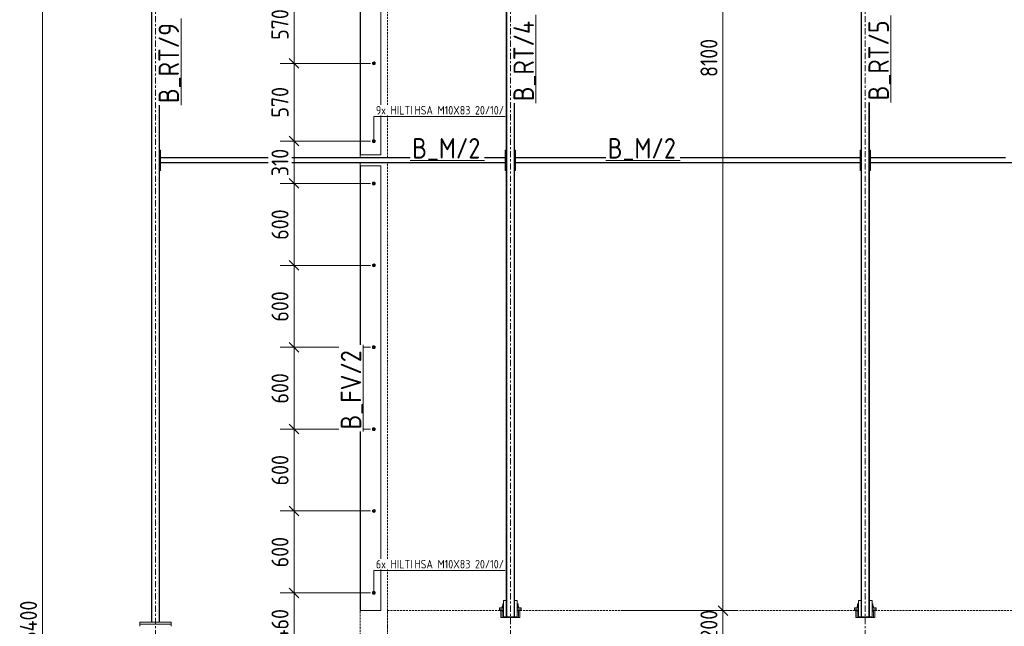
# Model space of a CAD drawing. Header units: millimetres. Extents: x 2063 to 3250, y -90 to 749.
# Tile 7 of 14: x 2384 to 2673, y 339 to 517. Entities that reach past the tile are written whole.
import ezdxf

# ---------------------------------------------------------------- set-up
doc = ezdxf.new("R2010")
doc.units = ezdxf.units.MM
doc.header["$LTSCALE"] = 0.6
for name, pattern in [('VERDECKT2', [1.5, 1, -0.5]), ('XKITLINE00', [0]), ('XKITLINE03', [6, 3, -1, 1, -1])]:
    doc.linetypes.add(name, pattern=pattern)
for name, color, linetype, lineweight in [('Bolt', 7, 'Continuous', 0), ('BoltMark', 3, 'Continuous', 0), ('Part', 2, 'Continuous', 0), ('PartMark', 3, 'Continuous', 0), ('S-GRID', 1, 'Continuous', 0), ('Z-DIMENSIONS', 1, 'Continuous', 0)]:
    doc.layers.add(name, color=color, linetype=linetype, lineweight=lineweight)
doc.styles.add('ISOCPEUR', font='ISOCPEUR.TTF')

msp = doc.modelspace()

# ---------------------------------------------------------------- linework, layer by layer
at = {"layer": 'Bolt', "color": 3, "linetype": 'XKITLINE00', "lineweight": 0}
for p, q in [((2488, 504.77), (2487.68, 504.58)), ((2487.68, 504.58), (2487.68, 504.22)), ((2487.68, 504.22), (2488, 504.03)), ((2488.32, 504.58), (2488, 504.77)), ((2488, 504.03), (2488.32, 504.22)), ((2488.32, 504.22), (2488.32, 504.58)), ((2488, 481.97), (2487.68, 481.78)), ((2488.32, 481.78), (2488, 481.97)), ((2487.68, 481.78), (2487.68, 481.42)), ((2487.68, 481.42), (2488, 481.23)), ((2488, 481.23), (2488.32, 481.42)), ((2488.32, 481.42), (2488.32, 481.78)), ((2488, 469.57), (2487.68, 469.39)), ((2487.68, 469.39), (2487.68, 469.02)), ((2487.68, 469.02), (2488, 468.83)), ((2488.32, 469.39), (2488, 469.57)), ((2488, 468.83), (2488.32, 469.02)), ((2488.32, 469.02), (2488.32, 469.39)), ((2488, 445.57), (2487.68, 445.39)), ((2487.68, 445.39), (2487.68, 445.02)), ((2487.68, 445.02), (2488, 444.83)), ((2488.32, 445.39), (2488, 445.57)), ((2488, 444.83), (2488.32, 445.02)), ((2488.32, 445.02), (2488.32, 445.39)), ((2488, 421.57), (2487.68, 421.39)), ((2487.68, 421.39), (2487.68, 421.02)), ((2488.32, 421.39), (2488, 421.57)), ((2488.32, 421.02), (2488.32, 421.39)), ((2487.68, 421.02), (2488, 420.83)), ((2488, 420.83), (2488.32, 421.02)), ((2488, 397.57), (2487.68, 397.39)), ((2487.68, 397.39), (2487.68, 397.02)), ((2487.68, 397.02), (2488, 396.83)), ((2488.32, 397.39), (2488, 397.57)), ((2488, 396.83), (2488.32, 397.02)), ((2488.32, 397.02), (2488.32, 397.39)), ((2488, 373.57), (2487.68, 373.39)), ((2487.68, 373.39), (2487.68, 373.02)), ((2487.68, 373.02), (2488, 372.83)), ((2488.32, 373.39), (2488, 373.57)), ((2488, 372.83), (2488.32, 373.02)), ((2488.32, 373.02), (2488.32, 373.39)), ((2488, 349.57), (2487.68, 349.39)), ((2487.68, 349.39), (2487.68, 349.02)), ((2488.32, 349.39), (2488, 349.57)), ((2488.32, 349.02), (2488.32, 349.39)), ((2487.68, 349.02), (2488, 348.83)), ((2488, 348.83), (2488.32, 349.02)), ((2526, 344.9), (2525.52, 344.9)), ((2525.52, 344.8), (2525.52, 344.9)), ((2526, 345.31), (2525.58, 345.31)), ((2525.58, 344.9), (2525.58, 345.31)), ((2525.76, 345.96), (2525.79, 345.96)), ((2525.76, 345.31), (2525.76, 345.96)), ((2525.79, 345.96), (2526, 345.96)), ((2525.79, 344.9), (2525.79, 345.31)), ((2530.21, 345.96), (2530, 345.96)), ((2530.42, 345.31), (2530, 345.31)), ((2530.48, 344.9), (2530, 344.9)), ((2530.24, 345.96), (2530.21, 345.96)), ((2530.21, 344.9), (2530.21, 345.31)), ((2530.24, 345.31), (2530.24, 345.96)), ((2530.42, 344.9), (2530.42, 345.31)), ((2530.48, 344.8), (2530.48, 344.9)), ((2630, 344.9), (2629.52, 344.9)), ((2629.52, 344.8), (2629.52, 344.9)), ((2630, 345.31), (2629.58, 345.31)), ((2629.58, 344.9), (2629.58, 345.31)), ((2629.76, 345.96), (2629.79, 345.96)), ((2629.76, 345.31), (2629.76, 345.96)), ((2629.79, 345.96), (2630, 345.96)), ((2629.79, 344.9), (2629.79, 345.31)), ((2634.21, 345.96), (2634, 345.96)), ((2634.42, 345.31), (2634, 345.31)), ((2634.48, 344.9), (2634, 344.9)), ((2634.24, 345.96), (2634.21, 345.96)), ((2634.21, 344.9), (2634.21, 345.31)), ((2634.24, 345.31), (2634.24, 345.96)), ((2634.42, 344.9), (2634.42, 345.31)), ((2634.48, 344.8), (2634.48, 344.9))]:
    msp.add_line(p, q, dxfattribs=at)
for centre, radius, start, end in [((2488, 504.4), 0.42, 120, 300), ((2488, 504.4), 0.42, 300, 120), ((2488, 504.4), 0.2, 120, 300), ((2488, 504.4), 0.2, 300, 120), ((2488, 481.6), 0.42, 120, 300), ((2488, 481.6), 0.42, 300, 120), ((2488, 481.6), 0.2, 120, 300), ((2488, 481.6), 0.2, 300, 120), ((2488, 469.2), 0.42, 120, 300), ((2488, 469.2), 0.42, 300, 120), ((2488, 469.2), 0.2, 120, 300), ((2488, 469.2), 0.2, 300, 120), ((2488, 445.2), 0.42, 120, 300), ((2488, 445.2), 0.42, 300, 120), ((2488, 445.2), 0.2, 120, 300), ((2488, 445.2), 0.2, 300, 120), ((2488, 421.2), 0.42, 120, 300), ((2488, 421.2), 0.42, 300, 120), ((2488, 421.2), 0.2, 120, 300), ((2488, 421.2), 0.2, 300, 120), ((2488, 397.2), 0.42, 120, 300), ((2488, 397.2), 0.42, 300, 120), ((2488, 397.2), 0.2, 120, 300), ((2488, 397.2), 0.2, 300, 120), ((2488, 373.2), 0.42, 120, 300), ((2488, 373.2), 0.42, 300, 120), ((2488, 373.2), 0.2, 120, 300), ((2488, 373.2), 0.2, 300, 120), ((2488, 349.2), 0.42, 120, 300), ((2488, 349.2), 0.42, 300, 120), ((2488, 349.2), 0.2, 120, 300), ((2488, 349.2), 0.2, 300, 120)]:
    msp.add_arc(centre, radius, start, end, dxfattribs=at)
at = {"layer": 'BoltMark', "color": 4, "linetype": 'XKITLINE00', "lineweight": 0}
for p, q in [((2488, 488.8), (2526.47, 488.8)), ((2488, 481.6), (2488, 488.8)), ((2488, 355.76), (2526.47, 355.76)), ((2488, 349.2), (2488, 355.76))]:
    msp.add_line(p, q, dxfattribs=at)
at = {"layer": 'Part', "color": 2, "linetype": 'XKITLINE00', "lineweight": 0}
for p, q in [((2422.8, 340.6), (2422.8, 666.51)), ((2422.92, 340.6), (2422.92, 666.51)), ((2490, 492.2), (2490, 668)), ((2526.8, 342.2), (2526.8, 666.51)), ((2526.92, 342.2), (2526.92, 666.51)), ((2630.8, 342.2), (2630.8, 666.51)), ((2630.92, 342.2), (2630.92, 666.51)), ((2484, 560.6), (2484, 477.6)), ((2484.12, 477.6), (2484.12, 560.6)), ((2425.08, 340.6), (2425.08, 492.15)), ((2425.2, 340.6), (2425.2, 492.15)), ((2529.08, 342.2), (2529.08, 492.69)), ((2529.2, 342.2), (2529.2, 492.69)), ((2633.08, 342.2), (2633.08, 492.95)), ((2633.2, 342.2), (2633.2, 492.95)), ((2490, 477.6), (2490, 489.1)), ((2425.2, 473), (2425.2, 479)), ((2425.2, 479), (2425.52, 479)), ((2425.52, 473), (2425.52, 479)), ((2526.48, 473), (2526.48, 479)), ((2526.48, 479), (2526.8, 479)), ((2526.8, 473), (2526.8, 479)), ((2529.2, 473), (2529.2, 479)), ((2529.2, 479), (2529.52, 479)), ((2529.52, 473), (2529.52, 479)), ((2630.48, 473), (2630.48, 479)), ((2630.48, 479), (2630.8, 479)), ((2630.8, 473), (2630.8, 479)), ((2633.2, 473), (2633.2, 479)), ((2633.2, 479), (2633.52, 479)), ((2633.52, 473), (2633.52, 479)), ((2425.52, 476.68), (2425.52, 476.8)), ((2425.52, 476.8), (2457, 476.8)), ((2457, 476.68), (2425.52, 476.68)), ((2464, 476.8), (2498.63, 476.8)), ((2498.63, 476.68), (2464, 476.68)), ((2484, 477.6), (2490, 477.6)), ((2520.46, 476.8), (2526.48, 476.8)), ((2526.48, 476.68), (2520.46, 476.68)), ((2526.48, 476.8), (2526.48, 476.68)), ((2529.52, 476.68), (2529.52, 476.8)), ((2529.52, 476.8), (2555.93, 476.8)), ((2555.93, 476.68), (2529.52, 476.68)), ((2577.75, 476.8), (2630.48, 476.8)), ((2630.48, 476.68), (2577.75, 476.68)), ((2630.48, 476.8), (2630.48, 476.68)), ((2633.52, 476.68), (2633.52, 476.8)), ((2633.52, 476.8), (2673.09, 476.8)), ((2673.09, 476.68), (2633.52, 476.68)), ((2425.52, 475.2), (2425.52, 475.32)), ((2457, 475.32), (2425.52, 475.32)), ((2425.52, 475.2), (2457, 475.2)), ((2526.48, 475.32), (2464, 475.32)), ((2464, 475.2), (2526.48, 475.2)), ((2484, 474.4), (2484, 421.92)), ((2484, 474.4), (2490, 474.4)), ((2484.12, 421.92), (2484.12, 474.4)), ((2490, 359.16), (2490, 474.4)), ((2526.48, 475.2), (2526.48, 475.32)), ((2529.52, 475.2), (2529.52, 475.32)), ((2630.48, 475.32), (2529.52, 475.32)), ((2529.52, 475.2), (2630.48, 475.2)), ((2630.48, 475.2), (2630.48, 475.32)), ((2633.52, 475.2), (2633.52, 475.32)), ((2734.48, 475.32), (2633.52, 475.32)), ((2633.52, 475.2), (2734.48, 475.2)), ((2425.2, 473), (2425.52, 473)), ((2526.48, 473), (2526.8, 473)), ((2529.2, 473), (2529.52, 473)), ((2630.48, 473), (2630.8, 473)), ((2633.2, 473), (2633.52, 473)), ((2484, 396.48), (2484, 344)), ((2484.12, 344), (2484.12, 396.48)), ((2490, 344), (2490, 356.06)), ((2526, 347), (2526.8, 347)), ((2526, 347), (2526, 342.2)), ((2529.2, 347), (2530, 347)), ((2530, 347), (2530, 342.2)), ((2630, 347), (2630.8, 347)), ((2630, 347), (2630, 342.2)), ((2633.2, 347), (2634, 347)), ((2634, 347), (2634, 342.2)), ((2484, 344), (2490, 344)), ((2524.8, 344.8), (2526, 344.8)), ((2524.8, 344.4), (2524.8, 344.8)), ((2524.8, 344.4), (2526, 344.4)), ((2524.8, 344), (2524.8, 344.4)), ((2524.8, 344), (2525.2, 344)), ((2525.2, 342), (2525.2, 344)), ((2525.2, 344), (2526, 344)), ((2525.6, 342), (2525.6, 343.8)), ((2525.6, 343.8), (2526, 343.8)), ((2530, 344.8), (2531.2, 344.8)), ((2530, 344.4), (2531.2, 344.4)), ((2530, 344), (2530.8, 344)), ((2530, 343.8), (2530.4, 343.8)), ((2530.4, 342), (2530.4, 343.8)), ((2530.8, 342), (2530.8, 344)), ((2530.8, 344), (2531.2, 344)), ((2531.2, 344.8), (2531.2, 344.4)), ((2531.2, 344), (2531.2, 344.4)), ((2628.8, 344.8), (2630, 344.8)), ((2628.8, 344.4), (2628.8, 344.8)), ((2628.8, 344.4), (2630, 344.4)), ((2628.8, 344), (2628.8, 344.4)), ((2628.8, 344), (2629.2, 344)), ((2629.2, 342), (2629.2, 344)), ((2629.2, 344), (2630, 344)), ((2629.6, 342), (2629.6, 343.8)), ((2629.6, 343.8), (2630, 343.8)), ((2634, 344.8), (2635.2, 344.8)), ((2634, 344.4), (2635.2, 344.4)), ((2634, 344), (2634.8, 344)), ((2634, 343.8), (2634.4, 343.8)), ((2634.4, 342), (2634.4, 343.8)), ((2634.8, 344), (2635.2, 344)), ((2634.8, 342), (2634.8, 344)), ((2635.2, 344.8), (2635.2, 344.4)), ((2635.2, 344), (2635.2, 344.4)), ((2419.4, 340), (2419.4, 340.6)), ((2419.4, 340.6), (2428.6, 340.6)), ((2422.8, 340.6), (2422.92, 340.6)), ((2425.08, 340.6), (2425.2, 340.6)), ((2428.6, 340), (2428.6, 340.6)), ((2525.2, 342), (2525.6, 342)), ((2525.6, 342), (2526.8, 342)), ((2526, 342.2), (2526.8, 342.2)), ((2526.8, 342.2), (2526.92, 342.2)), ((2529.2, 342.2), (2526.8, 342.2)), ((2526.8, 342.2), (2526.8, 342)), ((2529.2, 342), (2526.8, 342)), ((2529.08, 342.2), (2529.2, 342.2)), ((2529.2, 342.2), (2530, 342.2)), ((2529.2, 342.2), (2529.2, 342)), ((2529.2, 342), (2530.4, 342)), ((2530.4, 342), (2530.8, 342)), ((2629.2, 342), (2629.6, 342)), ((2629.6, 342), (2630.8, 342)), ((2630, 342.2), (2630.8, 342.2)), ((2630.8, 342.2), (2630.92, 342.2)), ((2633.2, 342.2), (2630.8, 342.2)), ((2630.8, 342.2), (2630.8, 342)), ((2633.2, 342), (2630.8, 342)), ((2633.08, 342.2), (2633.2, 342.2)), ((2633.2, 342.2), (2634, 342.2)), ((2633.2, 342.2), (2633.2, 342)), ((2633.2, 342), (2634.4, 342)), ((2634.4, 342), (2634.8, 342)), ((2419.4, 339.4), (2419.4, 340)), ((2419.4, 340), (2428.6, 340)), ((2419.4, 340), (2428.6, 340)), ((2428.6, 339.4), (2428.6, 340))]:
    msp.add_line(p, q, dxfattribs=at)
at = {"layer": 'Part', "color": 4, "linetype": 'VERDECKT2', "lineweight": 0}
for p, q in [((2492, 492.2), (2492, 668)), ((2492, 476.8), (2492, 489.1)), ((2484, 476.8), (2484, 477.6)), ((2484, 474.4), (2484, 475.2)), ((2492, 359.16), (2492, 475.2)), ((2492, 325.98), (2492, 356.06)), ((2484, 336), (2484, 344)), ((2492, 336), (2492, 344)), ((2492, 344), (2525.2, 344)), ((2530.8, 344), (2582.69, 344)), ((2589.69, 344), (2629.2, 344)), ((2634.8, 344), (2733.2, 344))]:
    msp.add_line(p, q, dxfattribs=at)
at = {"layer": 'PartMark', "color": 1, "linetype": 'XKITLINE00', "lineweight": 0}
for p, q in [((2431.5, 492.15), (2431.5, 517.58)), ((2535.5, 492.69), (2535.5, 518.64)), ((2639.5, 492.95), (2639.5, 518.38)), ((2498.63, 475.9), (2520.46, 475.9)), ((2555.93, 475.9), (2577.75, 475.9)), ((2484.9, 396.48), (2484.9, 421.92))]:
    msp.add_line(p, q, dxfattribs=at)
at = {"layer": 'S-GRID', "color": 1, "linetype": 'XKITLINE03', "lineweight": 0}
for p, q in [((2424, -19.93), (2424, 697.28)), ((2528, -19.93), (2528, 694.4)), ((2632, -19.93), (2632, 694.4))]:
    msp.add_line(p, q, dxfattribs=at)
at = {"layer": 'Z-DIMENSIONS', "color": 7, "linetype": 'XKITLINE00', "lineweight": 0}
for p, q in [((2390.91, 12), (2390.91, 668)), ((2590.29, 344), (2590.29, 668)), ((2464.6, 504.4), (2464.6, 527.2)), ((2463.18, 505.81), (2466.01, 502.99)), ((2463.18, 505.81), (2466.01, 502.99)), ((2487, 504.4), (2460.5, 504.4)), ((2487, 504.4), (2460.5, 504.4)), ((2464.6, 481.6), (2464.6, 504.4)), ((2463.18, 483.01), (2466.01, 480.19)), ((2463.18, 483.01), (2466.01, 480.19)), ((2487, 481.6), (2460.5, 481.6)), ((2487, 481.6), (2460.5, 481.6)), ((2464.6, 469.2), (2464.6, 481.6)), ((2463.18, 470.61), (2466.01, 467.79)), ((2463.48, 470.32), (2466.01, 467.79)), ((2487, 469.2), (2460.5, 469.2)), ((2487, 469.2), (2460.5, 469.2)), ((2464.6, 445.2), (2464.6, 469.2)), ((2487, 445.2), (2460.5, 445.2)), ((2487, 445.2), (2460.5, 445.2)), ((2463.18, 446.61), (2466.01, 443.79)), ((2463.18, 446.61), (2466.01, 443.79)), ((2464.6, 421.2), (2464.6, 445.2)), ((2463.18, 422.61), (2466.01, 419.79)), ((2463.18, 422.61), (2466.01, 419.79)), ((2477.7, 421.2), (2460.5, 421.2)), ((2477.7, 421.2), (2460.5, 421.2)), ((2464.6, 397.2), (2464.6, 421.2)), ((2487, 421.2), (2484.9, 421.2)), ((2487, 421.2), (2484.9, 421.2)), ((2463.18, 398.61), (2466.01, 395.79)), ((2463.18, 398.61), (2466.01, 395.79)), ((2477.7, 397.2), (2460.5, 397.2)), ((2477.7, 397.2), (2460.5, 397.2)), ((2464.6, 373.2), (2464.6, 397.2)), ((2487, 397.2), (2484.9, 397.2)), ((2487, 397.2), (2484.9, 397.2)), ((2487, 373.2), (2460.5, 373.2)), ((2487, 373.2), (2460.5, 373.2)), ((2463.18, 374.61), (2466.01, 371.79)), ((2463.18, 374.61), (2466.01, 371.79)), ((2464.6, 349.2), (2464.6, 373.2)), ((2487, 349.2), (2460.5, 349.2)), ((2487, 349.2), (2460.5, 349.2)), ((2463.18, 350.61), (2466.01, 347.79)), ((2463.18, 350.61), (2466.01, 347.79)), ((2464.6, 330.8), (2464.6, 349.2)), ((2561.12, 344), (2582.69, 344)), ((2561.12, 344), (2594.29, 344)), ((2588.88, 345.41), (2591.71, 342.59)), ((2589.69, 344.6), (2591.71, 342.59)), ((2589.69, 344), (2594.29, 344)), ((2590.29, 336), (2590.29, 344))]:
    msp.add_line(p, q, dxfattribs=at)
at = {"layer": 'Z-DIMENSIONS', "color": 3}
for p in [(2464.6, 504.4), (2464.6, 504.4), (2464.6, 481.6), (2464.6, 481.6), (2464.6, 469.2), (2464.6, 469.2), (2464.6, 445.2), (2464.6, 445.2), (2464.6, 421.2), (2464.6, 421.2), (2464.6, 397.2), (2464.6, 397.2), (2464.6, 373.2), (2464.6, 373.2), (2464.6, 349.2), (2464.6, 349.2), (2590.29, 344), (2590.29, 344)]:
    msp.add_point(p, dxfattribs=at)

# ---------------------------------------------------------------- texts
at = {"layer": 'BoltMark', "color": 4, "style": 'ISOCPEUR', "width": 0.85}
for s, p in [('9', (2488.6, 489.4)), ('x HILTI', (2490.1, 489.4)), ('HSA M10X83 20/10/', (2499.88, 489.4)), ('6', (2488.6, 356.36)), ('x HILTI', (2490.1, 356.36)), ('HSA M10X83 20/10/', (2499.88, 356.36))]:
    msp.add_text(s, height=2.5, dxfattribs=at).set_placement(p)
at = {"layer": 'PartMark', "color": 1, "style": 'ISOCPEUR', "width": 0.85}
for s, p in [('B_RT/4', (2534.9, 493.29)), ('B_RT/5', (2638.9, 493.55)), ('B_RT/9', (2430.9, 492.75)), ('B_FV/2', (2484.3, 397.08))]:
    msp.add_text(s, height=6, rotation=90.0002, dxfattribs=at).set_placement(p)
for p in [(2499.23, 476.5), (2556.53, 476.5)]:
    msp.add_text('B_M/2', height=6, dxfattribs=at).set_placement(p)
at = {"layer": 'Z-DIMENSIONS', "color": 3, "style": 'ISOCPEUR', "width": 0.85}
for s, p in [('570', (2463, 511.29)), ('8100', (2588.69, 500.41)), ('570', (2463, 488.49)), ('310', (2463, 471.32)), ('600', (2463, 452.69)), ('600', (2463, 428.69)), ('600', (2463, 404.69)), ('600', (2463, 380.69)), ('600', (2463, 356.69)), ('16400', (2389.31, 332.7)), ('460', (2463, 335.27)), ('200', (2588.69, 335.49))]:
    msp.add_text(s, height=5, rotation=90.0002, dxfattribs=at).set_placement(p)

doc.saveas('drawing.dxf')
